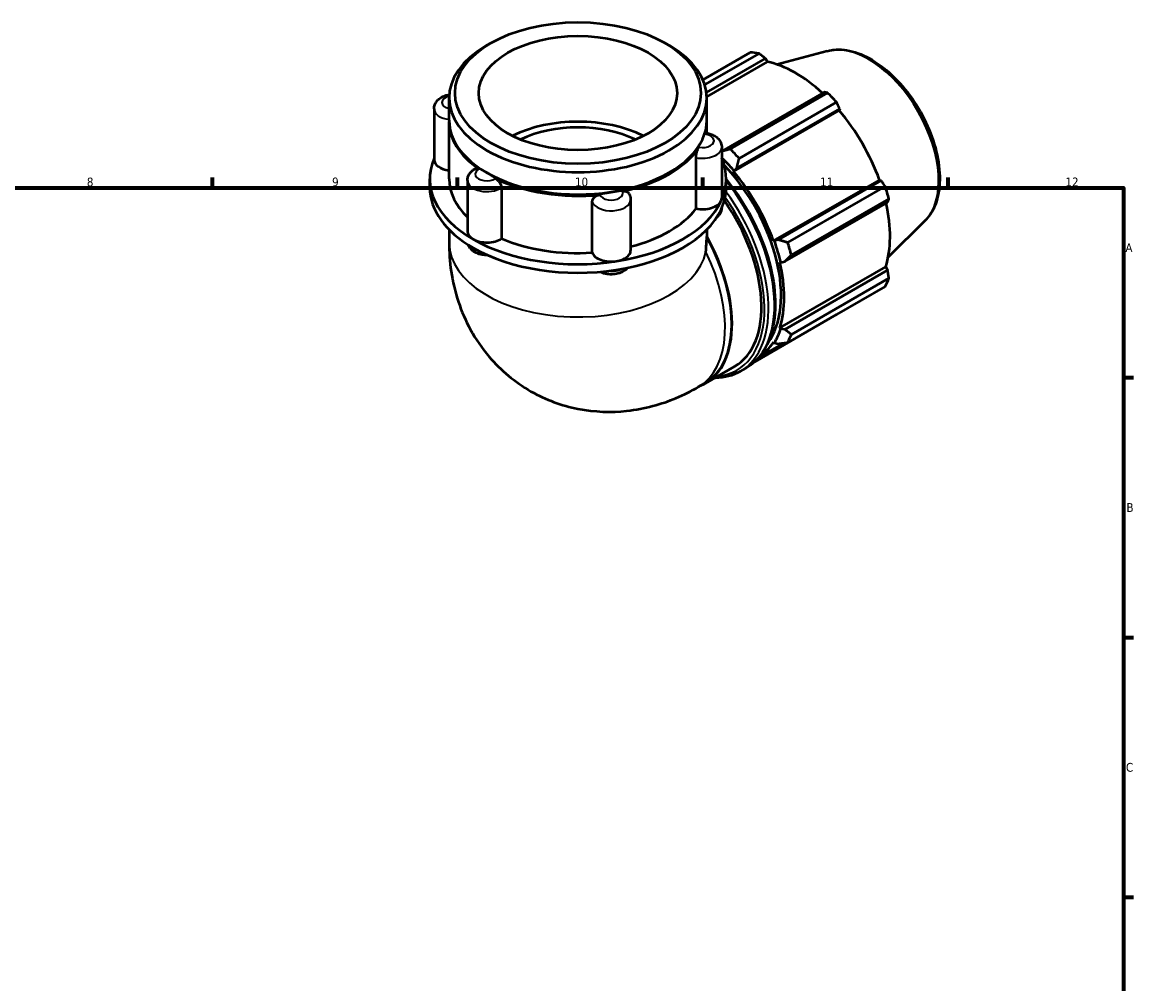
# Model space of a CAD drawing. Header units: millimetres. Extents: x 0 to 931, y 0 to 901.
# Tile 5 of 5: x 506 to 824, y 347 to 621. Entities that reach past the tile are written whole.
import ezdxf

# ---------------------------------------------------------------- set-up
doc = ezdxf.new("R2010")
doc.units = ezdxf.units.MM
for name, color, linetype, lineweight in [('Border (ISO)', 7, 'Continuous', 70), ('Visible (ISO)', 7, 'Continuous', 50), ('Visible Narrow (ISO)', 7, 'Continuous', 35)]:
    doc.layers.add(name, color=color, linetype=linetype, lineweight=lineweight)
doc.styles.add('Note Text (ISO)', font='tahoma.ttf')

# ---------------------------------------------------------------- blocks, each defined once
blk = doc.blocks.new('Borders Default Border')
at = {"layer": 'Border (ISO)'}
for p, q in [((560.67, 574), (560.67, 576.9)), ((630.75, 574), (630.75, 576.9)), ((700.83, 574), (700.83, 576.9)), ((770.92, 574), (770.92, 576.9)), ((821, 519.75), (823.9, 519.75)), ((821, 445.5), (823.9, 445.5)), ((821, 371.25), (823.9, 371.25))]:
    blk.add_line(p, q, dxfattribs=at)
at = {"layer": 'Border (ISO)', "flags": 128}
blk.add_lwpolyline([(20, 20), (20, 574), (821, 574), (821, 20), (20, 20)], dxfattribs=at)
at = {"layer": 'Border (ISO)', "color": 232, "true_color": 0xca0064, "char_height": 2.5, "attachment_point": 7, "style": 'Note Text (ISO)'}
for s, insert in [('8', (524.81, 574.34)), ('9', (594.88, 574.35)), ('10', (664.29, 574.35)), ('11', (734.37, 574.4)), ('12', (804.46, 574.4)), ('A', (821.59, 555.62)), ('B', (821.89, 481.37)), ('C', (821.73, 407.08))]:
    blk.add_mtext(s, dxfattribs=dict(at, insert=insert))

msp = doc.modelspace()

# ---------------------------------------------------------------- linework, layer by layer
at = {"layer": 'Visible (ISO)'}
for p, q in [((640.206, 615.307), (639, 614.607)), ((690.074, 615.307), (691.28, 614.607)), ((736.323, 613.062), (722.077, 609.198)), ((700.849, 604.855), (714.368, 612.64)), ((716.899, 612.394), (701.375, 603.455)), ((701.868, 601.222), (718.723, 610.928)), ((701.961, 600.015), (719.267, 609.981)), ((718.723, 610.928), (719.267, 609.981)), ((735.461, 601.289), (706.235, 584.459)), ((708.671, 585.045), (736.532, 601.088)), ((628.313, 593.293), (628.313, 599.67)), ((701.966, 593.293), (701.966, 599.67)), ((739.063, 598.419), (711.202, 582.375)), ((624.044, 596.566), (624.044, 582.022)), ((709.565, 578.638), (739.824, 596.063)), ((710.546, 579.633), (739.943, 596.561)), ((739.943, 596.561), (739.824, 596.063)), ((628.313, 576.533), (628.313, 592.884)), ((701.966, 589.606), (701.966, 592.884)), ((706.235, 585.589), (706.235, 571.044)), ((698.886, 568.042), (698.886, 582.586)), ((639.354, 578.149), (639, 578.355)), ((690.925, 578.149), (691.28, 578.355)), ((709.565, 578.638), (709.699, 578.858)), ((709.699, 578.858), (710.546, 579.633)), ((622.79, 574.08), (622.79, 576.533)), ((633.576, 576.082), (633.576, 561.537)), ((707.49, 574.08), (707.49, 576.533)), ((721.031, 558.779), (751.29, 576.204)), ((751.779, 576.061), (722.382, 559.133)), ((751.29, 576.204), (751.779, 576.061)), ((643.288, 574.007), (643.288, 559.463)), ((725.085, 558.329), (752.946, 574.373)), ((669.243, 555.458), (669.243, 570.002)), ((680.195, 570.593), (680.195, 556.049)), ((724.239, 552.881), (753.636, 569.81)), ((753.994, 570.843), (726.134, 554.799)), ((764.283, 564.509), (753.79, 554.127)), ((628.313, 562.037), (628.313, 558.271)), ((701.966, 562.037), (701.966, 561.117)), ((722.382, 559.133), (721.288, 558.785)), ((721.288, 558.785), (721.031, 558.779)), ((722.829, 552.723), (723.106, 552.664)), ((723.106, 552.664), (724.239, 552.881)), ((722.829, 533.975), (753.089, 551.4)), ((753.636, 550.457), (724.239, 533.529)), ((753.089, 551.4), (753.636, 550.457)), ((726.134, 532.1), (753.994, 548.143)), ((752.946, 545.821), (725.085, 529.777)), ((715.654, 524.284), (739.063, 537.764)), ((723.106, 533.715), (722.829, 533.975)), ((724.239, 533.529), (723.106, 533.715)), ((716.835, 525.512), (723.981, 529.627)), ((721.031, 529.99), (721.288, 529.688)), ((721.288, 529.688), (722.382, 529.416)), ((701.505, 518.104), (709.92, 522.949)), ((711.509, 521.498), (713.182, 522.462)), ((699.542, 517.058), (701.425, 518.142))]:
    msp.add_line(p, q, dxfattribs=at)
for major_axis in [(35.127, 0), (28.328, 0)]:
    msp.add_ellipse((665.14, 601.059), major_axis=major_axis, ratio=0.5758617, dxfattribs=at)
for centre, major_axis, ratio, start_param, end_param in [((665.14, 599.67), (-36.826, 0), 0.5758617, 5.5016397, 10.2063236), ((726.715, 575.202), (-20.46, 35.53), 0.5780931, 5.8451561, 5.9396837), ((727.375, 575.582), (19.028, -33.043), 0.5780931, 2.0696433, 2.6635608), ((726.715, 575.202), (20.46, -35.53), 0.5780931, 1.9181653, 2.0126929), ((665.14, 576.533), (-28.328, 0), 0.5758617, 3.9922953, 5.4324827), ((727.375, 575.582), (19.028, -33.043), 0.5780931, 1.2672974, 1.8781627), ((665.14, 592.884), (-36.826, 0), 0.5758617, 6.2735474, 6.9785531), ((665.14, 593.293), (-36.826, 0), 0.5758617, 0, 3.1415927), ((665.14, 576.533), (-25.495, 0), 0.5758617, 4.0127333, 5.4120447), ((665.14, 592.884), (36.826, 0), 0.5758617, 6.1114163, 6.2928232), ((665.14, 592.884), (36.826, 0), 0.5758617, 5.0642188, 5.9313555), ((698.855, 559.158), (-20.46, 35.53), 0.5780931, 5.059758, 5.1542856), ((665.14, 576.533), (-42.35, 0), 0.5758617, 6.0391476, 7.0685835), ((629.568, 582.022), (-5.524, 0), 0.5758617, 0, 1.3416347), ((665.14, 576.533), (42.35, 0), 0.5758617, 6.0213859, 6.527223), ((697.115, 558.157), (19.233, -33.398), 0.5780931, 1.8781627, 2.0168821), ((665.14, 592.884), (36.326, 0), 0.5758617, 3.9231383, 5.5016397), ((697.115, 558.157), (18.414, -31.977), 0.5780931, 0.2424069, 1.9719831), ((697.115, 558.157), (-19.028, 33.043), 0.5780931, 4.4088901, 5.0197553), ((665.14, 576.533), (-36.826, 0), 0.5758617, 0, 0.5411696), ((665.14, 592.884), (-36.826, 0), 0.5758617, 0.8754286, 1.7425653), ((665.14, 574.08), (-42.35, 0), 0.5758617, 0, 0.7853982), ((665.14, 574.08), (42.35, 0), 0.5758617, 6.0213859, 6.2831853), ((726.715, 575.202), (20.46, -35.53), 0.5780931, 1.1327672, 1.2272947), ((665.14, 576.533), (42.35, 0), 0.5758617, 4.9741884, 6.0213859), ((700.711, 571.044), (5.524, 0), 0.5758617, 4.3755191, 6.0213859), ((700.711, 571.044), (5.524, 0), 0.5758617, 6.0213859, 6.2831853), ((691.506, 554.926), (18.414, -31.977), 0.5780931, 0, 1.7232779), ((727.375, 575.582), (19.028, -33.043), 0.5780931, 0.4818993, 1.0759774), ((665.14, 574.08), (42.35, 0), 0.5758617, 4.9741884, 6.0213859), ((665.14, 576.533), (36.826, 0), 0.5758617, 5.1335486, 5.8712449), ((639.1, 561.537), (-5.524, 0), 0.5758617, 0, 0.7853982), ((639.1, 561.537), (-5.524, 0), 0.5758617, 0.7853982, 2.431265), ((665.14, 576.533), (42.35, 0), 0.5758617, 3.9269908, 4.9741884), ((665.14, 576.533), (36.826, 0), 0.5758617, 4.0771318, 4.8240474), ((683.091, 550.081), (18.414, -31.977), 0.5780931, 6.220015, 7.8332168), ((683.047, 550.055), (18.378, -31.913), 0.5780931, 0, 1.5456254), ((665.14, 539.743), (-26.065, -45.088), 0.5769785, 2.234637, 2.3300567), ((665.14, 574.08), (42.35, 0), 0.5758617, 3.9269908, 4.9741884), ((674.671, 556.049), (5.524, 0), 0.5758617, 4.9741884, 6.2831853), ((697.115, 558.157), (19.233, -33.398), 0.5780931, 1.0927645, 1.2672974), ((698.855, 559.158), (-20.46, 35.53), 0.5780931, 4.2743598, 4.3688874), ((674.671, 556.049), (-5.524, 0), 0.5758617, 0.1867289, 1.8325957), ((697.115, 558.157), (-19.028, 33.043), 0.5780931, 3.6234919, 4.2343571), ((726.715, 575.202), (20.46, -35.53), 0.5780931, 0.347369, 0.4418966), ((697.115, 558.157), (19.233, -33.398), 0.5780931, 0.3073663, 0.4818993), ((698.855, 559.158), (20.46, -35.53), 0.5780931, 0.347369, 0.4418966), ((697.115, 558.157), (19.028, -33.043), 0.5780931, 0.0400979, 0.3073663)]:
    msp.add_ellipse(centre, major_axis=major_axis, ratio=ratio, start_param=start_param, end_param=end_param, dxfattribs=at)
for points, knots in [([(736.323, 613.062), (738.079, 613.538), (739.976, 613.598), (744.037, 612.939), (746.214, 612.144), (750.592, 609.752), (752.792, 608.119), (756.937, 604.217), (758.881, 601.948), (762.329, 597.012), (763.834, 594.347), (766.266, 588.873), (767.194, 586.064), (768.371, 580.556), (768.619, 577.858), (768.367, 572.832), (767.867, 570.502), (766.296, 566.958), (765.396, 565.611), (764.283, 564.509)], [5.6508865, 5.6508865, 5.6508865, 5.6508865, 5.9396218, 5.9396218, 6.2578392, 6.2578392, 6.5894607, 6.5894607, 6.9204191, 6.9204191, 7.2497497, 7.2497497, 7.579163, 7.579163, 7.9102965, 7.9102965, 8.2416217, 8.2416217, 8.4901479, 8.4901479, 8.4901479, 8.4901479]), ([(624.044, 596.566), (624.044, 596.956), (624.116, 597.345), (624.38, 598.082), (624.58, 598.424), (625.098, 599.083), (625.432, 599.378), (626.244, 599.933), (626.739, 600.161), (627.61, 600.445), (627.976, 600.531), (628.348, 600.589)], [3.9269908, 3.9269908, 3.9269908, 3.9269908, 4.130731, 4.130731, 4.3518433, 4.3518433, 4.6269323, 4.6269323, 4.9831898, 4.9831898, 5.2303644, 5.2303644, 5.2303644, 5.2303644]), ([(701.424, 589.259), (701.47, 589.41), (701.512, 589.521), (701.577, 589.634), (701.601, 589.657), (701.623, 589.654)], [0.69655474, 0.69655474, 0.69655474, 0.69655474, 0.77664651, 0.77664651, 0.834876, 0.834876, 0.834876, 0.834876]), ([(701.623, 589.654), (702.038, 589.606), (702.449, 589.524), (703.248, 589.289), (703.636, 589.135), (704.377, 588.739), (704.732, 588.496), (705.378, 587.888), (705.671, 587.518), (706.072, 586.697), (706.197, 586.263), (706.233, 585.74), (706.235, 585.664), (706.235, 585.589)], [5.6970392, 5.6970392, 5.6970392, 5.6970392, 5.971348, 5.971348, 6.2456569, 6.2456569, 6.5199657, 6.5199657, 6.7942746, 6.7942746, 7.0291661, 7.0291661, 7.0685835, 7.0685835, 7.0685835, 7.0685835]), ([(698.886, 582.586), (698.886, 582.813), (698.907, 583.064), (698.989, 583.603), (699.05, 583.885), (699.204, 584.437), (699.294, 584.7), (699.487, 585.173), (699.589, 585.378), (699.696, 585.553), (699.703, 585.564), (699.71, 585.576)], [0.34847062, 0.34847062, 0.34847062, 0.34847062, 0.43153148, 0.43153148, 0.51775851, 0.51775851, 0.6041918, 0.6041918, 0.69064688, 0.69064688, 0.69694011, 0.69694011, 0.69694011, 0.69694011]), ([(633.576, 576.082), (633.576, 576.408), (633.625, 576.733), (633.807, 577.341), (633.937, 577.623), (634.249, 578.13), (634.43, 578.355), (634.818, 578.755), (635.027, 578.93), (635.461, 579.238), (635.687, 579.372), (635.919, 579.489)], [3.92699082, 3.92699082, 3.92699082, 3.92699082, 4.09718182, 4.09718182, 4.26737282, 4.26737282, 4.43756381, 4.43756381, 4.60775481, 4.60775481, 4.77794581, 4.77794581, 4.77794581, 4.77794581]), ([(635.919, 579.489), (636.029, 579.545), (636.156, 579.563), (636.461, 579.519), (636.639, 579.445), (636.837, 579.315), (636.85, 579.306), (636.864, 579.297)], [0.52986991, 0.52986991, 0.52986991, 0.52986991, 0.6041918, 0.6041918, 0.69064688, 0.69064688, 0.69694011, 0.69694011, 0.69694011, 0.69694011]), ([(641.546, 576.601), (641.751, 576.502), (641.956, 576.367), (642.362, 576.02), (642.557, 575.807), (642.892, 575.338), (643.028, 575.087), (643.221, 574.576), (643.276, 574.323), (643.287, 574.058), (643.288, 574.033), (643.288, 574.007)], [0.69655474, 0.69655474, 0.69655474, 0.69655474, 0.77664651, 0.77664651, 0.8631055, 0.8631055, 0.9495328, 0.9495328, 1.03575463, 1.03575463, 1.0450276, 1.0450276, 1.0450276, 1.0450276]), ([(707.49, 576.411), (709.883, 573.492), (712.072, 570.273), (715.988, 563.273), (717.669, 559.469), (720.171, 551.872), (720.991, 548.081), (721.679, 540.886), (721.545, 537.482), (720.315, 531.416), (719.22, 528.749), (716.447, 524.866), (714.929, 523.468), (713.182, 522.462)], [6.7913903, 6.7913903, 6.7913903, 6.7913903, 7.0920908, 7.0920908, 7.4146591, 7.4146591, 7.7375166, 7.7375166, 8.0609508, 8.0609508, 8.3833523, 8.3833523, 8.6413135, 8.6413135, 8.6413135, 8.6413135]), ([(669.243, 570.002), (669.243, 570.229), (669.295, 570.456), (669.501, 570.899), (669.656, 571.109), (670.051, 571.478), (670.287, 571.633), (670.808, 571.869), (671.089, 571.947), (671.393, 571.985), (671.414, 571.987), (671.434, 571.989)], [0.34847062, 0.34847062, 0.34847062, 0.34847062, 0.43153148, 0.43153148, 0.51775851, 0.51775851, 0.6041918, 0.6041918, 0.69064688, 0.69064688, 0.69694011, 0.69694011, 0.69694011, 0.69694011]), ([(677.831, 572.976), (678.081, 573.029), (678.329, 573.044), (678.812, 572.993), (679.042, 572.921), (679.429, 572.694), (679.584, 572.543), (679.695, 572.359)], [0.69655474, 0.69655474, 0.69655474, 0.69655474, 0.77664651, 0.77664651, 0.8631055, 0.8631055, 0.94846124, 0.94846124, 0.94846124, 0.94846124]), ([(679.695, 572.359), (679.755, 572.259), (679.812, 572.154), (679.915, 571.937), (679.962, 571.824), (680.044, 571.592), (680.079, 571.472), (680.136, 571.227), (680.158, 571.102), (680.188, 570.849), (680.195, 570.721), (680.195, 570.593)], [0.45133817, 0.45133817, 0.45133817, 0.45133817, 0.51815017, 0.51815017, 0.58496217, 0.58496217, 0.65177417, 0.65177417, 0.71858616, 0.71858616, 0.78539816, 0.78539816, 0.78539816, 0.78539816]), ([(706.231, 568.176), (706.213, 567.846), (706.145, 567.521), (705.899, 566.838), (705.7, 566.496), (705.267, 565.945), (705.041, 565.723), (704.802, 565.53)], [0.81631721, 0.81631721, 0.81631721, 0.81631721, 0.98913831, 0.98913831, 1.21025062, 1.21025062, 1.40375372, 1.40375372, 1.40375372, 1.40375372]), ([(628.313, 558.271), (628.313, 552.995), (628.99, 547.311), (632.748, 536.101), (635.553, 530.628), (643.044, 521.864), (647.122, 518.42), (655.938, 513.412), (660.565, 511.741), (669.975, 509.879), (674.722, 509.78), (684.322, 510.806), (688.997, 512.165), (695.42, 514.84), (697.546, 515.908), (699.542, 517.058)], [3.1415927, 3.1415927, 3.1415927, 3.1415927, 3.4557519, 3.4557519, 3.7265194, 3.7265194, 3.9322993, 3.9322993, 4.1225797, 4.1225797, 4.3270612, 4.3270612, 4.5754459, 4.5754459, 4.712389, 4.712389, 4.712389, 4.712389]), ([(639.356, 554.733), (638.828, 554.716), (638.298, 554.751), (637.193, 554.941), (636.621, 555.109), (635.547, 555.61), (635.04, 555.939), (634.267, 556.747), (633.972, 557.178), (633.784, 557.687)], [2.3003212, 2.3003212, 2.3003212, 2.3003212, 2.6458325, 2.6458325, 3.0367639, 3.0367639, 3.4230192, 3.4230192, 3.7179089, 3.7179089, 3.7179089, 3.7179089]), ([(679.346, 551.105), (679.078, 550.786), (678.774, 550.524), (677.995, 549.992), (677.501, 549.763), (676.419, 549.411), (675.827, 549.302), (674.636, 549.218), (674.037, 549.243), (672.865, 549.427), (672.291, 549.587), (671.651, 549.872), (671.556, 549.917), (671.462, 549.965)], [1.2361696, 1.2361696, 1.2361696, 1.2361696, 1.4853396, 1.4853396, 1.8415971, 1.8415971, 2.2347579, 2.2347579, 2.6232489, 2.6232489, 3.0137903, 3.0137903, 3.0830419, 3.0830419, 3.0830419, 3.0830419]), ([(711.509, 521.498), (709.426, 520.299), (707.025, 519.663), (704.337, 519.609), (704.228, 519.608), (704.118, 519.608)], [2.3581282, 2.3581282, 2.3581282, 2.3581282, 2.6656777, 2.6656777, 2.67871468, 2.67871468, 2.67871468, 2.67871468])]:
    msp.add_open_spline(points, degree=3, knots=knots, dxfattribs=at)
for points, weights in [([(718.723, 610.928), (717.833, 611.648), (716.899, 612.394)], [1.00305946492, 1.00193760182, 1]), ([(736.532, 601.088), (735.989, 601.193), (735.461, 601.289)], [1, 1.00193760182, 1.00305946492]), ([(739.943, 596.561), (739.516, 597.473), (739.063, 598.419)], [1.00305946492, 1.00193760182, 1]), ([(708.671, 585.045), (707.42, 584.713), (706.235, 584.405)], [1.01731783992, 1.01259784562, 1.00718420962]), ([(710.546, 579.633), (710.856, 580.969), (711.202, 582.375)], [1.00640151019, 1.01225820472, 1.01731783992]), ([(752.946, 574.373), (752.354, 575.236), (751.779, 576.061)], [1, 1.00193760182, 1.00305946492]), ([(753.636, 569.81), (753.815, 570.318), (753.994, 570.843)], [1.00305946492, 1.00193760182, 1]), ([(725.085, 558.329), (723.695, 558.733), (722.382, 559.133)], [1.01731783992, 1.01225820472, 1.00640151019]), ([(724.239, 552.881), (725.155, 553.814), (726.134, 554.799)], [1.00640151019, 1.01225820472, 1.01731783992]), ([(753.994, 548.143), (753.815, 549.326), (753.636, 550.457)], [1, 1.00193760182, 1.00305946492]), ([(739.063, 537.764), (739.086, 537.808), (739.108, 537.853)], [1, 1.00009760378, 1.00019313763]), ([(726.134, 532.1), (725.155, 532.822), (724.239, 533.529)], [1.01731783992, 1.01225820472, 1.00640151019]), ([(722.382, 529.416), (723.695, 529.586), (725.085, 529.777)], [1.00640151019, 1.01225820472, 1.01731783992])]:
    msp.add_rational_spline(points, weights, degree=2, dxfattribs=at)
for points in [[(701.953, 559.873), (701.954, 559.935), (701.954, 559.997), (701.955, 560.059)], [(701.966, 561.117), (701.966, 560.766), (701.963, 560.413), (701.955, 560.059)]]:
    msp.add_open_spline(points, degree=3, dxfattribs=at)
at = {"layer": 'Visible Narrow (ISO)'}
for centre, major_axis, ratio, start_param, end_param in [((748.165, 587.554), (-14.141, 24.556), 0.5780931, 3.2927583, 6.1320197), ((629.568, 598.373), (-3.314, 0), 0.5758617, 5.0977083, 7.4656963), ((629.568, 596.566), (-5.524, 0), 0.5758617, 0, 1.3416347), ((700.711, 587.395), (3.314, 0), 0.5758617, 4.4055744, 7.6371974), ((700.711, 585.589), (5.524, 0), 0.5758617, 4.3755191, 6.2831853), ((639.1, 577.888), (-3.314, 0), 0.5758617, 5.4527719, 8.684395), ((639.1, 576.082), (-5.524, 0), 0.5758617, 0, 2.431265), ((693.745, 556.216), (19.437, -33.753), 0.5780931, 0, 1.8355928), ((674.671, 572.399), (3.314, 0), 0.5758617, 3.3583768, 6.5899999), ((692.071, 555.252), (19.437, -33.753), 0.5780931, 0, 1.7663601), ((674.671, 570.593), (-5.524, 0), 0.5758617, 0.1867289, 3.1415927), ((691.506, 554.926), (19.038, -33.06), 0.5780931, 6.0264913, 8.0201966), ((700.711, 568.354), (5.524, 0), 0.5758617, 5.7974802, 6.2237263), ((665.14, 558.271), (36.826, 0), 0.5758617, 3.1415927, 6.160661), ((639.1, 558.847), (-5.524, 0), 0.5758617, 0.4431541, 1.1433509), ((681.165, 548.971), (18.378, -31.913), 0.5780931, 0, 1.4502057), ((674.671, 553.358), (-5.524, 0), 0.5758617, 1.4208323, 2.2386258)]:
    msp.add_ellipse(centre, major_axis=major_axis, ratio=ratio, start_param=start_param, end_param=end_param, dxfattribs=at)

# ---------------------------------------------------------------- block references
msp.add_blockref('Borders Default Border', (0, 0))

doc.saveas('drawing.dxf')
